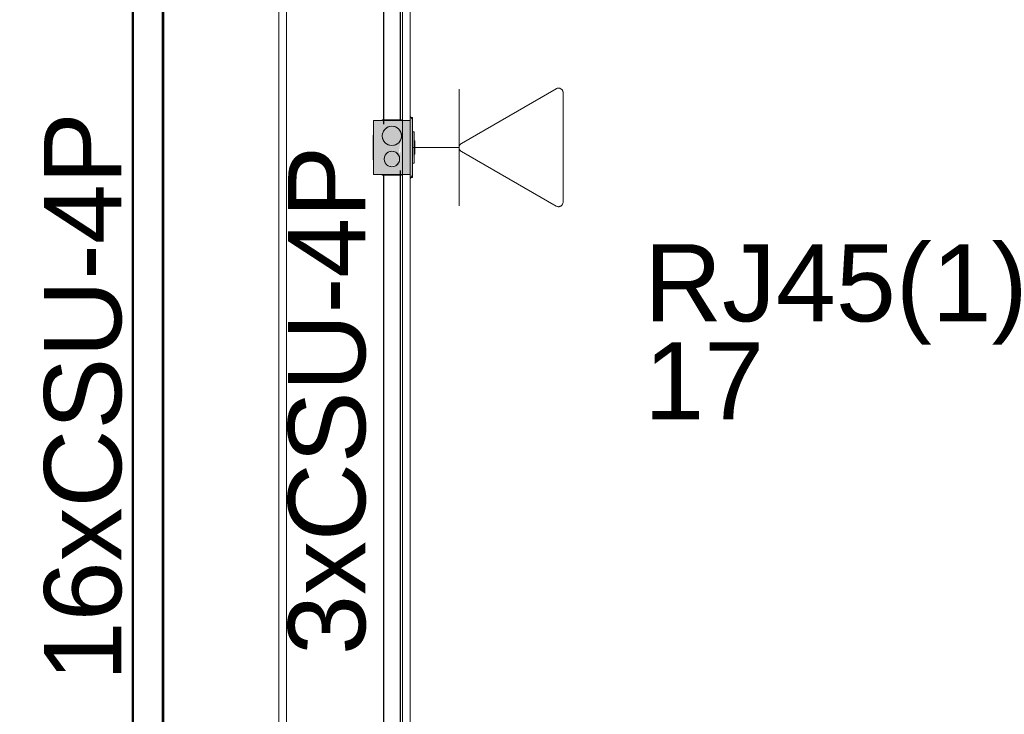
# Model space of a CAD drawing. Header units: millimetres. Extents: x 4476663 to 4477054, y -30323851 to -30323414.
# Tile 251 of 256: x 4476951.39 to 4476953.94, y -30323511.36 to -30323509.56. Entities that reach past the tile are written whole.
import ezdxf

# ---------------------------------------------------------------- set-up
doc = ezdxf.new("R2010")
doc.units = ezdxf.units.MM
doc.linetypes.add('NULL', pattern=[0])
for name, color, linetype, lineweight in [('CE-Caixa', 9, 'Continuous', 18), ('CE-Condutos (Baixa)', 6, 'Continuous', 25), ('CE-Condutos (Teto)', 1, 'Continuous', 25), ('CE-PT Dados', 7, 'Continuous', 5), ('CE-Textos fios', 7, 'Continuous', 9), ('IFC-Caixa de passagem-Contorno', 44, 'Continuous', 5), ('IFC-Parede padrão-Contorno', 44, 'Continuous', 5), ('IFC-Parede-Contorno', 42, 'Continuous', 5), ('Textos', 7, 'Continuous', 9)]:
    doc.layers.add(name, color=color, linetype=linetype, lineweight=lineweight)
doc.styles.add('ARIAL', font='arial.ttf')

msp = doc.modelspace()

# ---------------------------------------------------------------- hatches: boundary and pattern name
at = {"layer": 'CE-Caixa', "linetype": 'Continuous'}
for points in [[(4476952.3441, -30323509.9409), (4476952.3364, -30323509.9309), (4476952.3752, -30323509.9226), (4476952.3316, -30323509.8583), (4476952.3286, -30323509.9205), (4476952.3285, -30323509.8537), (4476952.306, -30323509.8206), (4476952.306, -30323509.9606), (4476952.401, -30323509.9606), (4476952.401, -30323509.8206), (4476952.306, -30323509.8206), (4476952.3261, -30323509.8502), (4476952.3596, -30323509.8502), (4476952.3635, -30323509.8447), (4476952.3785, -30323509.8492), (4476952.3673, -30323509.8731), (4476952.3759, -30323509.8731), (4476952.3759, -30323509.9022), (4476952.3716, -30323509.906), (4476952.3759, -30323509.8731), (4476952.3429, -30323509.8742), (4476952.3759, -30323509.9236), (4476952.3364, -30323509.9309), (4476952.3759, -30323509.9276), (4476952.3426, -30323509.9372), (4476952.3644, -30323509.9375)], [(4476952.407, -30323509.9636), (4476952.407, -30323509.8176), (4476952.401, -30323509.8107), (4476952.401, -30323509.9707)], [(4476952.3294, -30323509.8671), (4476952.341, -30323509.8822), (4476952.36, -30323509.8847), (4476952.3752, -30323509.8731), (4476952.3777, -30323509.8541), (4476952.366, -30323509.8389), (4476952.347, -30323509.8365), (4476952.3319, -30323509.8481)], [(4476952.306, -30323509.8669), (4476952.3046, -30323509.8665), (4476952.306, -30323509.9083)], [(4476952.3286, -30323509.9207), (4476952.3316, -30323509.8583), (4476952.3285, -30323509.8537)], [(4476952.411, -30323509.8502), (4476952.407, -30323509.8502), (4476952.407, -30323509.9016), (4476952.411, -30323509.931)], [(4476952.411, -30323509.9059), (4476952.413, -30323509.9081), (4476952.413, -30323509.8731), (4476952.411, -30323509.8731)], [(4476952.3342, -30323509.9258), (4476952.3483, -30323509.9399), (4476952.3676, -30323509.9347), (4476952.3728, -30323509.9154), (4476952.3587, -30323509.9013), (4476952.3394, -30323509.9065)]]:
    msp.add_hatch(color=163, dxfattribs=at).paths.add_polyline_path(points)

# ---------------------------------------------------------------- linework, layer by layer
at = {"layer": 'CE-Caixa'}
for p, q in [((4476952.3285, -30323509.8206), (4476952.306, -30323509.8206)), ((4476952.306, -30323509.8206), (4476952.306, -30323509.8912)), ((4476952.3294, -30323509.819), (4476952.3285, -30323509.819)), ((4476952.3285, -30323509.819), (4476952.3285, -30323509.8206)), ((4476952.3316, -30323509.8206), (4476952.3285, -30323509.8206)), ((4476952.3316, -30323509.819), (4476952.3294, -30323509.819)), ((4476952.3319, -30323509.819), (4476952.3316, -30323509.819)), ((4476952.3604, -30323509.8206), (4476952.3316, -30323509.8206)), ((4476952.3358, -30323509.819), (4476952.3319, -30323509.819)), ((4476952.341, -30323509.819), (4476952.3358, -30323509.819)), ((4476952.347, -30323509.819), (4476952.341, -30323509.819)), ((4476952.3535, -30323509.819), (4476952.347, -30323509.819)), ((4476952.36, -30323509.819), (4476952.3535, -30323509.819)), ((4476952.366, -30323509.819), (4476952.36, -30323509.819)), ((4476952.3759, -30323509.8206), (4476952.3604, -30323509.8206)), ((4476952.3712, -30323509.819), (4476952.366, -30323509.819)), ((4476952.3752, -30323509.819), (4476952.3712, -30323509.819)), ((4476952.3759, -30323509.819), (4476952.3752, -30323509.819)), ((4476952.3777, -30323509.819), (4476952.3759, -30323509.819)), ((4476952.3785, -30323509.8206), (4476952.3759, -30323509.8206)), ((4476952.3785, -30323509.819), (4476952.3777, -30323509.819)), ((4476952.3785, -30323509.8206), (4476952.3785, -30323509.819)), ((4476952.381, -30323509.8206), (4476952.3785, -30323509.8206)), ((4476952.3866, -30323509.8206), (4476952.381, -30323509.8206)), ((4476952.401, -30323509.8206), (4476952.3866, -30323509.8206)), ((4476952.407, -30323509.8176), (4476952.401, -30323509.8107)), ((4476952.401, -30323509.8107), (4476952.401, -30323509.8206)), ((4476952.401, -30323509.8206), (4476952.401, -30323509.8502)), ((4476952.401, -30323509.8282), (4476952.401, -30323509.8206)), ((4476952.407, -30323509.8502), (4476952.407, -30323509.8176)), ((4476952.3319, -30323509.8481), (4476952.3294, -30323509.8541)), ((4476952.3358, -30323509.8429), (4476952.3319, -30323509.8481)), ((4476952.341, -30323509.8389), (4476952.3358, -30323509.8429)), ((4476952.347, -30323509.8365), (4476952.341, -30323509.8389)), ((4476952.3535, -30323509.8356), (4476952.347, -30323509.8365)), ((4476952.36, -30323509.8365), (4476952.3535, -30323509.8356)), ((4476952.366, -30323509.8389), (4476952.36, -30323509.8365)), ((4476952.3712, -30323509.8429), (4476952.366, -30323509.8389)), ((4476952.3752, -30323509.8481), (4476952.3712, -30323509.8429)), ((4476952.3777, -30323509.8541), (4476952.3752, -30323509.8481)), ((4476952.401, -30323509.8307), (4476952.401, -30323509.8282)), ((4476952.401, -30323509.8502), (4476952.401, -30323509.8307)), ((4476952.3046, -30323509.8586), (4476952.3046, -30323509.8597)), ((4476952.3046, -30323509.8597), (4476952.3046, -30323509.8629)), ((4476952.3046, -30323509.8629), (4476952.3046, -30323509.868)), ((4476952.3046, -30323509.8665), (4476952.3046, -30323509.8689)), ((4476952.3046, -30323509.8689), (4476952.3046, -30323509.8729)), ((4476952.3046, -30323509.8729), (4476952.3046, -30323509.8781)), ((4476952.3294, -30323509.8541), (4476952.3285, -30323509.8606)), ((4476952.3285, -30323509.8606), (4476952.3294, -30323509.8671)), ((4476952.3294, -30323509.8671), (4476952.3319, -30323509.8731)), ((4476952.3319, -30323509.8731), (4476952.3358, -30323509.8783)), ((4476952.3712, -30323509.8783), (4476952.3752, -30323509.8731)), ((4476952.3752, -30323509.8731), (4476952.3777, -30323509.8671)), ((4476952.3785, -30323509.8606), (4476952.3777, -30323509.8541)), ((4476952.3777, -30323509.8671), (4476952.3785, -30323509.8606)), ((4476952.401, -30323509.8502), (4476952.401, -30323509.8731)), ((4476952.401, -30323509.8578), (4476952.401, -30323509.8502)), ((4476952.401, -30323509.8731), (4476952.401, -30323509.8578)), ((4476952.401, -30323509.8731), (4476952.401, -30323509.9081)), ((4476952.401, -30323509.9081), (4476952.401, -30323509.8731)), ((4476952.407, -30323509.8731), (4476952.407, -30323509.8502)), ((4476952.411, -30323509.8502), (4476952.407, -30323509.8502)), ((4476952.407, -30323509.9081), (4476952.407, -30323509.8731)), ((4476952.411, -30323509.8731), (4476952.411, -30323509.8502)), ((4476952.411, -30323509.9081), (4476952.411, -30323509.8731)), ((4476952.413, -30323509.8731), (4476952.411, -30323509.8731)), ((4476952.413, -30323509.9081), (4476952.413, -30323509.8731)), ((4476952.3046, -30323509.8781), (4476952.3046, -30323509.8841)), ((4476952.3046, -30323509.8841), (4476952.3046, -30323509.8906)), ((4476952.3046, -30323509.8906), (4476952.3046, -30323509.8971)), ((4476952.3046, -30323509.8971), (4476952.3046, -30323509.9031)), ((4476952.306, -30323509.8912), (4476952.306, -30323509.9092)), ((4476952.3358, -30323509.8783), (4476952.341, -30323509.8822)), ((4476952.341, -30323509.8822), (4476952.347, -30323509.8847)), ((4476952.347, -30323509.8847), (4476952.3535, -30323509.8856)), ((4476952.3535, -30323509.8856), (4476952.36, -30323509.8847)), ((4476952.36, -30323509.8847), (4476952.366, -30323509.8822)), ((4476952.366, -30323509.8822), (4476952.3712, -30323509.8783)), ((4476952.3046, -30323509.9031), (4476952.3046, -30323509.9083)), ((4476952.3046, -30323509.9083), (4476952.3046, -30323509.9122)), ((4476952.3046, -30323509.9122), (4476952.3046, -30323509.9147)), ((4476952.3046, -30323509.9132), (4476952.3046, -30323509.9183)), ((4476952.3046, -30323509.9183), (4476952.3046, -30323509.9215)), ((4476952.3046, -30323509.9215), (4476952.3046, -30323509.9226)), ((4476952.3046, -30323509.9226), (4476952.306, -30323509.9226)), ((4476952.306, -30323509.9092), (4476952.306, -30323509.9224)), ((4476952.306, -30323509.9224), (4476952.306, -30323509.9226)), ((4476952.306, -30323509.9226), (4476952.306, -30323509.9344)), ((4476952.3342, -30323509.9154), (4476952.3335, -30323509.9206)), ((4476952.3335, -30323509.9206), (4476952.3342, -30323509.9258)), ((4476952.3362, -30323509.9106), (4476952.3342, -30323509.9154)), ((4476952.3342, -30323509.9258), (4476952.3362, -30323509.9306)), ((4476952.3394, -30323509.9065), (4476952.3362, -30323509.9106)), ((4476952.3435, -30323509.9033), (4476952.3394, -30323509.9065)), ((4476952.3483, -30323509.9013), (4476952.3435, -30323509.9033)), ((4476952.3535, -30323509.9006), (4476952.3483, -30323509.9013)), ((4476952.3587, -30323509.9013), (4476952.3535, -30323509.9006)), ((4476952.3635, -30323509.9033), (4476952.3587, -30323509.9013)), ((4476952.3676, -30323509.9065), (4476952.3635, -30323509.9033)), ((4476952.3708, -30323509.9106), (4476952.3676, -30323509.9065)), ((4476952.3728, -30323509.9154), (4476952.3708, -30323509.9106)), ((4476952.3708, -30323509.9306), (4476952.3728, -30323509.9258)), ((4476952.3735, -30323509.9206), (4476952.3728, -30323509.9154)), ((4476952.3728, -30323509.9258), (4476952.3735, -30323509.9206)), ((4476952.401, -30323509.9081), (4476952.401, -30323509.931)), ((4476952.401, -30323509.9188), (4476952.401, -30323509.9081)), ((4476952.401, -30323509.931), (4476952.401, -30323509.9188)), ((4476952.407, -30323509.931), (4476952.407, -30323509.9081)), ((4476952.411, -30323509.931), (4476952.411, -30323509.9081)), ((4476952.411, -30323509.9081), (4476952.413, -30323509.9081)), ((4476952.306, -30323509.9344), (4476952.306, -30323509.9468)), ((4476952.306, -30323509.9468), (4476952.306, -30323509.9499)), ((4476952.306, -30323509.9499), (4476952.306, -30323509.9507)), ((4476952.306, -30323509.9507), (4476952.306, -30323509.953)), ((4476952.3362, -30323509.9306), (4476952.3394, -30323509.9347)), ((4476952.3394, -30323509.9347), (4476952.3435, -30323509.9379)), ((4476952.3435, -30323509.9379), (4476952.3483, -30323509.9399)), ((4476952.3483, -30323509.9399), (4476952.3535, -30323509.9406)), ((4476952.3535, -30323509.9406), (4476952.3587, -30323509.9399)), ((4476952.3587, -30323509.9399), (4476952.3635, -30323509.9379)), ((4476952.3635, -30323509.9379), (4476952.3676, -30323509.9347)), ((4476952.3676, -30323509.9347), (4476952.3708, -30323509.9306)), ((4476952.401, -30323509.931), (4476952.401, -30323509.9606)), ((4476952.401, -30323509.932), (4476952.401, -30323509.931)), ((4476952.401, -30323509.9499), (4476952.401, -30323509.932)), ((4476952.401, -30323509.9606), (4476952.401, -30323509.9499)), ((4476952.407, -30323509.9636), (4476952.407, -30323509.931)), ((4476952.407, -30323509.931), (4476952.411, -30323509.931)), ((4476952.306, -30323509.953), (4476952.306, -30323509.9606)), ((4476952.306, -30323509.9606), (4476952.3089, -30323509.9606)), ((4476952.3089, -30323509.9606), (4476952.313, -30323509.9606)), ((4476952.313, -30323509.9606), (4476952.3285, -30323509.9606)), ((4476952.3285, -30323509.9606), (4476952.3316, -30323509.9606)), ((4476952.3285, -30323509.9606), (4476952.3285, -30323509.9622)), ((4476952.3285, -30323509.9622), (4476952.3294, -30323509.9622)), ((4476952.3294, -30323509.9622), (4476952.3316, -30323509.9622)), ((4476952.3316, -30323509.9606), (4476952.3592, -30323509.9606)), ((4476952.3316, -30323509.9622), (4476952.3319, -30323509.9622)), ((4476952.3319, -30323509.9622), (4476952.3358, -30323509.9622)), ((4476952.3358, -30323509.9622), (4476952.341, -30323509.9622)), ((4476952.341, -30323509.9622), (4476952.347, -30323509.9622)), ((4476952.347, -30323509.9622), (4476952.3535, -30323509.9622)), ((4476952.3535, -30323509.9622), (4476952.36, -30323509.9622)), ((4476952.3592, -30323509.9606), (4476952.3731, -30323509.9606)), ((4476952.36, -30323509.9622), (4476952.366, -30323509.9622)), ((4476952.366, -30323509.9622), (4476952.3712, -30323509.9622)), ((4476952.3712, -30323509.9622), (4476952.3752, -30323509.9622)), ((4476952.3731, -30323509.9606), (4476952.3759, -30323509.9606)), ((4476952.3752, -30323509.9622), (4476952.3759, -30323509.9622)), ((4476952.3759, -30323509.9606), (4476952.3785, -30323509.9606)), ((4476952.3759, -30323509.9622), (4476952.3777, -30323509.9622)), ((4476952.3777, -30323509.9622), (4476952.3785, -30323509.9622)), ((4476952.3785, -30323509.9606), (4476952.3981, -30323509.9606)), ((4476952.3785, -30323509.9622), (4476952.3785, -30323509.9606)), ((4476952.3981, -30323509.9606), (4476952.401, -30323509.9606)), ((4476952.401, -30323509.9606), (4476952.401, -30323509.9707)), ((4476952.401, -30323509.9707), (4476952.407, -30323509.9636))]:
    msp.add_line(p, q, dxfattribs=at)
at = {"layer": 'CE-Condutos (Baixa)'}
for p, q in [((4476952.3316, -30323508.0833), (4476952.3316, -30323509.8307)), ((4476952.3759, -30323509.819), (4476952.3759, -30323508.0718)), ((4476952.3759, -30323511.7384), (4476952.3759, -30323509.9507)), ((4476952.3316, -30323509.9622), (4476952.3316, -30323511.75))]:
    msp.add_line(p, q, dxfattribs=at)
at = {"layer": 'CE-Condutos (Teto)'}
for p, q in [((4476951.6833, -30323507.6256), (4476951.6833, -30323514.9231)), ((4476951.6803, -30323507.8766), (4476951.6803, -30323514.9008)), ((4476951.6833, -30323514.9231), (4476951.6833, -30323507.8766)), ((4476951.7593, -30323507.8766), (4476951.7593, -30323514.9231)), ((4476951.7593, -30323514.9231), (4476951.7593, -30323507.8766)), ((4476951.7623, -30323514.9231), (4476951.7623, -30323507.8766))]:
    msp.add_line(p, q, dxfattribs=at)
at = {"layer": 'CE-PT Dados'}
for p, q in [((4476952.5277, -30323509.8906), (4476952.5277, -30323509.7394)), ((4476952.5337, -30323509.8802), (4476952.7791, -30323509.7385)), ((4476952.7971, -30323509.7489), (4476952.797, -30323510.0322)), ((4476952.5277, -30323509.8906), (4476952.4071, -30323509.8906)), ((4476952.5277, -30323509.8906), (4476952.5277, -30323510.0418)), ((4476952.779, -30323510.0426), (4476952.5337, -30323509.901))]:
    msp.add_line(p, q, dxfattribs=at)
for points in [[(4476952.7971, -30323509.7489), (4476952.797, -30323509.7475), (4476952.7968, -30323509.7462), (4476952.7964, -30323509.7448), (4476952.7958, -30323509.7435), (4476952.7951, -30323509.7423), (4476952.7943, -30323509.7412), (4476952.7933, -30323509.7402), (4476952.7923, -30323509.7393), (4476952.7911, -30323509.7385), (4476952.7898, -30323509.7379), (4476952.7885, -30323509.7374), (4476952.7872, -30323509.7371), (4476952.7858, -30323509.7369), (4476952.7844, -30323509.7369), (4476952.783, -30323509.7371), (4476952.7817, -30323509.7374), (4476952.7803, -30323509.7379), (4476952.7791, -30323509.7385)], [(4476952.5337, -30323509.8802), (4476952.5325, -30323509.881), (4476952.5315, -30323509.8819), (4476952.5305, -30323509.8829), (4476952.5297, -30323509.884), (4476952.529, -30323509.8852), (4476952.5284, -30323509.8865), (4476952.528, -30323509.8878), (4476952.5278, -30323509.8892), (4476952.5277, -30323509.8906), (4476952.5278, -30323509.892), (4476952.528, -30323509.8934), (4476952.5284, -30323509.8947), (4476952.529, -30323509.896), (4476952.5297, -30323509.8972), (4476952.5305, -30323509.8983), (4476952.5315, -30323509.8993), (4476952.5325, -30323509.9002), (4476952.5337, -30323509.901)], [(4476952.779, -30323510.0426), (4476952.7802, -30323510.0432), (4476952.7815, -30323510.0437), (4476952.7829, -30323510.044), (4476952.7843, -30323510.0442), (4476952.7857, -30323510.0442), (4476952.787, -30323510.044), (4476952.7884, -30323510.0437), (4476952.7897, -30323510.0432), (4476952.791, -30323510.0426), (4476952.7921, -30323510.0418), (4476952.7932, -30323510.0409), (4476952.7942, -30323510.0399), (4476952.795, -30323510.0388), (4476952.7957, -30323510.0376), (4476952.7962, -30323510.0363), (4476952.7966, -30323510.035), (4476952.7969, -30323510.0336), (4476952.797, -30323510.0322)]]:
    msp.add_lwpolyline(points, dxfattribs=at)
at = {"layer": 'IFC-Caixa de passagem-Contorno'}
for p, q in [((4476952.3061, -30323509.9606), (4476952.3061, -30323509.8206)), ((4476952.4011, -30323509.8206), (4476952.3061, -30323509.8206)), ((4476952.4011, -30323509.9686), (4476952.4011, -30323509.8126)), ((4476952.4071, -30323509.8126), (4476952.4011, -30323509.8126)), ((4476952.4071, -30323509.9686), (4476952.4071, -30323509.8126)), ((4476952.4011, -30323509.9606), (4476952.3061, -30323509.9606)), ((4476952.4071, -30323509.9686), (4476952.4011, -30323509.9686))]:
    msp.add_line(p, q, dxfattribs=at)
for centre, radius in [((4476952.3535, -30323509.8606), 0.025), ((4476952.3535, -30323509.9206), 0.0199)]:
    msp.add_circle(centre, radius, dxfattribs=at)
at = {"layer": 'IFC-Parede padrão-Contorno', "color": 8, "lineweight": 5}
for p, q in [((4476952.3807, -30323515.8156), (4476952.3807, -30323506.7541)), ((4476952.4007, -30323510.8823), (4476952.4007, -30323506.7541)), ((4476952.0807, -30323522.7041), (4476952.0807, -30323509.6159)), ((4476952.4007, -30323522.7041), (4476952.4007, -30323510.8823))]:
    msp.add_line(p, q, dxfattribs=at)
at = {"layer": 'IFC-Parede-Contorno', "color": 8, "lineweight": 5}
for p, q in [((4476952.0607, -30323521.1111), (4476952.0607, -30323506.7741)), ((4476952.0807, -30323510.661), (4476952.0807, -30323508.7608))]:
    msp.add_line(p, q, dxfattribs=at)

# ---------------------------------------------------------------- texts
at = {"layer": 'CE-Textos fios', "linetype": 'NULL', "char_height": 0.2, "attachment_point": 7, "rotation": 90.0002, "line_spacing_factor": 0.6, "style": 'ARIAL'}
for s, insert, width in [('16xCSU-4P', (4476951.6553, -30323511.2743), 2.95061), ('3xCSU-4P', (4476952.2875, -30323511.2061), 2.639939)]:
    msp.add_mtext(s, dxfattribs=dict(at, insert=insert, width=width))
at = {"layer": 'Textos', "linetype": 'NULL', "char_height": 0.2, "attachment_point": 7, "line_spacing_factor": 0.6, "style": 'ARIAL'}
for s, insert, width in [('RJ45(1)', (4476953.0071, -30323510.4016), 1.987195), ('17', (4476953.0071, -30323510.5956), 0.621341)]:
    msp.add_mtext(s, dxfattribs=dict(at, insert=insert, width=width))

doc.saveas('drawing.dxf')
